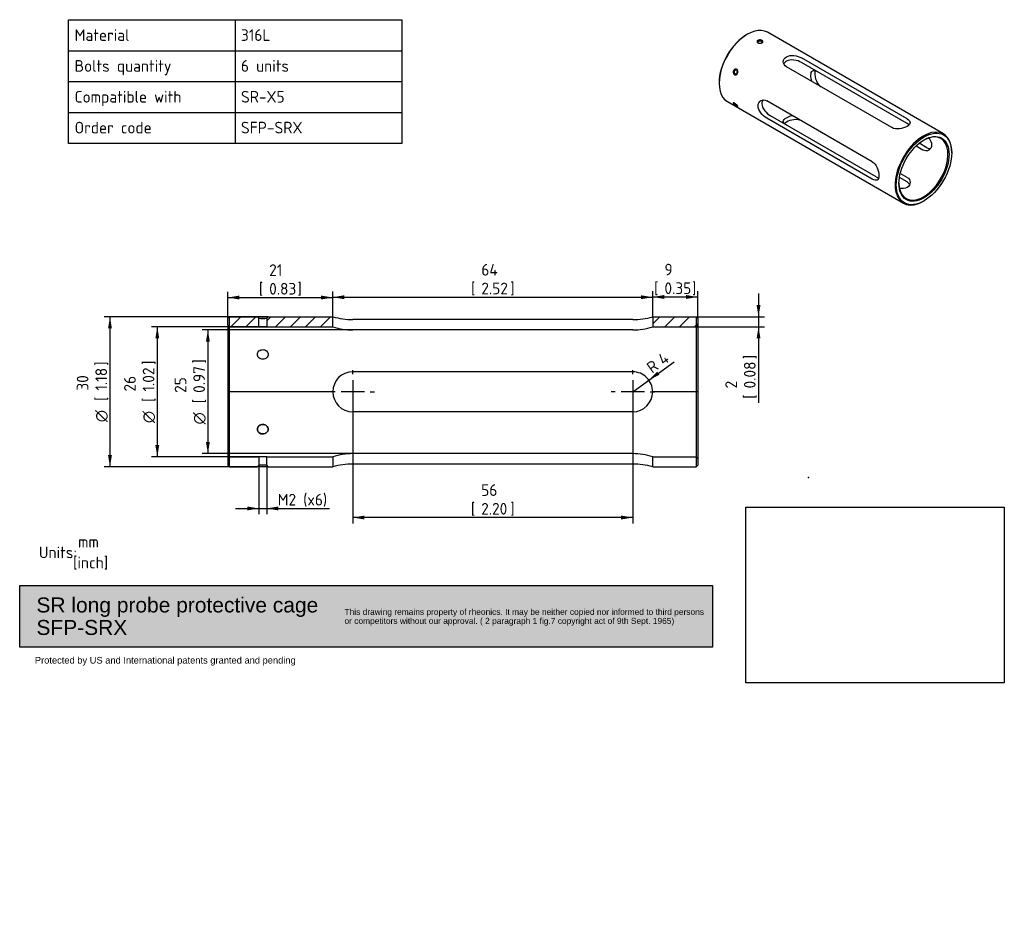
# Paper-space layout 'Sheet1' of a CAD drawing. Header units: millimetres. Extents: x 0 to 296, y -72 to 201.
import ezdxf
from ezdxf.entities.mleader import LeaderData, LeaderLine
from ezdxf.enums import TextEntityAlignment as Align
from ezdxf.lldxf.tags import DXFTag
from ezdxf.math import Vec2, Vec3

# ---------------------------------------------------------------- set-up
doc = ezdxf.new("R2010")
doc.units = ezdxf.units.MM
doc.layers.add('Default', color=7, linetype='Continuous')
doc.layers.add('SPS-SRX', color=7, linetype='Continuous')
doc.styles.add('SEACAD_Solid_Edge_ISO', font='seiso.ttf')
doc.styles.add('SEACAD_Solid_Edge_ISO1_Symbols', font='semeci1.ttf')
tags = doc.linetypes.add('CENTER2', pattern=[28.575, 19.05, -3.175, 3.175, -3.175]).pattern_tags.tags
tags[10:11] = [DXFTag(74, 4), DXFTag(75, 0), DXFTag(340, '0'), DXFTag(46, 0.0), DXFTag(50, 0.0), DXFTag(44, 0.0), DXFTag(45, 0.0)]
tags[8:9] = [DXFTag(74, 4), DXFTag(75, 0), DXFTag(340, '0'), DXFTag(46, 0.0), DXFTag(50, 0.0), DXFTag(44, 0.0), DXFTag(45, 0.0)]
tags[6:7] = [DXFTag(74, 4), DXFTag(75, 0), DXFTag(340, '0'), DXFTag(46, 0.0), DXFTag(50, 0.0), DXFTag(44, 0.0), DXFTag(45, 0.0)]
tags[4:5] = [DXFTag(74, 4), DXFTag(75, 0), DXFTag(340, '0'), DXFTag(46, 0.0), DXFTag(50, 0.0), DXFTag(44, 0.0), DXFTag(45, 0.0)]
tags = doc.linetypes.add('DOT2', pattern=[3.175, 0, -3.175]).pattern_tags.tags
tags[6:7] = [DXFTag(74, 4), DXFTag(75, 0), DXFTag(340, '0'), DXFTag(46, 0.0), DXFTag(50, 0.0), DXFTag(44, 0.0), DXFTag(45, 0.0)]
tags[4:5] = [DXFTag(74, 4), DXFTag(75, 0), DXFTag(340, '0'), DXFTag(46, 0.0), DXFTag(50, 0.0), DXFTag(44, 0.0), DXFTag(45, 0.0)]
tags = doc.linetypes.add('HIDDEN2', pattern=[4.7625, 3.175, -1.5875]).pattern_tags.tags
tags[6:7] = [DXFTag(74, 4), DXFTag(75, 0), DXFTag(340, '0'), DXFTag(46, 0.0), DXFTag(50, 0.0), DXFTag(44, 0.0), DXFTag(45, 0.0)]
tags[4:5] = [DXFTag(74, 4), DXFTag(75, 0), DXFTag(340, '0'), DXFTag(46, 0.0), DXFTag(50, 0.0), DXFTag(44, 0.0), DXFTag(45, 0.0)]
doc.dimstyles.new('ISO', dxfattribs={"dimtxt": 3.5, "dimasz": 3.5, "dimexe": 1.75, "dimexo": 0, "dimgap": 0.875, "dimtad": 1, "dimlfac": 0.666667, "dimtxsty": 'SEACAD_Solid_Edge_ISO', "dimblk1": '_SE_FILLED', "dimblk2": '_SE_FILLED', "dimsah": 1, "dimcen": 1.75, "dimazin": 0, "dimtfac": 0.5, "dimtdec": 3, "dimtmove": 0, "dimatfit": 3, "dimfxl": 1, "dimtolj": 1, "dimarcsym": 0})
doc.dimstyles.new('Rheonics_Publish', dxfattribs={"dimtxt": 3.5, "dimasz": 3.5, "dimexe": 1.75, "dimexo": 0, "dimgap": 0.875, "dimtad": 1, "dimdec": 1, "dimlfac": 0.666667, "dimdsep": 46, "dimtxsty": 'SEACAD_Solid_Edge_ISO', "dimblk1": '_SE_FILLED', "dimblk2": '_SE_FILLED', "dimsah": 1, "dimcen": 1.75, "dimazin": 0, "dimtfac": 0.5, "dimtdec": 3, "dimtmove": 0, "dimatfit": 3, "dimfxl": 1, "dimarcsym": 0})
picture_1 = doc.add_image_def('image1.jpg', size_in_pixel=(1363, 928))

# ---------------------------------------------------------------- blocks, each defined once
blk = doc.blocks.new('SE')
at = {"layer": 'SPS-SRX', "color": 7, "linetype": 'Continuous'}
for p, q in [((218.6, 196.25), (218.43, 196.15)), ((277.43, 166.34), (224.6, 196.85)), ((266.51, 170.85), (234.83, 189.14)), ((261.99, 168.23), (230.31, 186.52)), ((266.51, 169.48), (234.83, 187.77)), ((210.11, 181.75), (210.11, 181.56)), ((212.6, 176.06), (265.43, 145.56)), ((256.07, 157.99), (224.39, 176.28)), ((257.25, 153.44), (225.57, 171.73)), ((256.07, 152.76), (224.39, 171.05)), ((271.25, 161.52), (269.2, 162.7)), ((272.43, 162.21), (270.14, 163.53)), ((279.92, 160.65), (279.92, 160.85)), ((266.51, 153.32), (264.47, 154.5)), ((266.51, 151.96), (264.22, 153.28)), ((271.43, 146.15), (271.6, 146.25))]:
    blk.add_line(p, q, dxfattribs=at)
for centre, major_axis, start_param, end_param in [((218.6, 186.45), (6, 10.39), 0, 3.141593), ((218.43, 186.55), (5.88, 10.18), 0.785398, 2.356195), ((271.43, 155.95), (6, 10.39), 0, 3.926991), ((271.43, 155.95), (5.2, 9.01), 0, 0.773925), ((271.43, 155.95), (6, 10.39), 5.497787, 6.283185), ((271.43, 155.95), (5.2, 9.01), 2.367667, 6.283185)]:
    blk.add_ellipse(centre, major_axis=major_axis, ratio=0.57735, start_param=start_param, end_param=end_param, dxfattribs=at)
for major_axis in [(5.88, 10.18), (5.32, 9.21)]:
    blk.add_ellipse((271.6, 155.85), major_axis=major_axis, ratio=0.57735, dxfattribs=at)
for points, knots in [([(223, 193.71), (222.92, 193.66), (222.73, 193.58), (222.38, 193.53), (222.04, 193.56), (221.75, 193.67), (221.55, 193.83), (221.49, 194.04), (221.56, 194.26), (221.76, 194.43), (222.05, 194.54), (222.4, 194.57), (222.74, 194.52), (223.03, 194.41), (223.23, 194.24), (223.28, 194.06), (223.22, 193.87), (223.08, 193.76), (223, 193.71)], [0, 0, 0, 0, 0.062989, 0.125558, 0.187981, 0.249677, 0.311358, 0.373896, 0.436598, 0.500171, 0.563464, 0.625616, 0.688364, 0.749761, 0.811725, 0.874023, 0.936916, 1, 1, 1, 1]), ([(222.89, 193.65), (222.97, 193.71), (223.07, 193.87), (222.88, 194.12), (222.39, 194.26), (222.06, 194.19), (221.83, 194.06), (221.7, 193.86), (221.82, 193.67), (221.92, 193.6)], [0.0222116, 0.0222116, 0.0222116, 0.0222116, 0.1245552, 0.2502189, 0.3745262, 0.4998324, 0.5000066, 0.6248963, 0.7393571, 0.7393571, 0.7393571, 0.7393571]), ([(230.31, 186.52), (229.71, 186.87), (229.37, 187.44), (229.37, 188.58), (229.71, 189.15), (230.9, 189.83), (231.73, 189.95), (233.41, 189.76), (234.23, 189.48), (234.83, 189.14)], [0, 0, 0, 0, 0.25, 0.25, 0.5, 0.5, 0.75, 0.75, 1, 1, 1, 1]), ([(234.83, 187.77), (234.23, 188.12), (233.4, 188.42), (231.74, 188.63), (230.9, 188.53), (229.95, 187.98), (229.68, 187.68), (229.52, 187.34)], [0, 0, 0, 0, 0.25, 0.25, 0.5, 0.5, 0.6529549, 0.6529549, 0.6529549, 0.6529549]), ([(215.65, 184.57), (215.61, 184.46), (215.5, 184.27), (215.27, 184.08), (215, 184.01), (214.74, 184.09), (214.52, 184.29), (214.38, 184.59), (214.33, 184.94), (214.41, 185.28), (214.58, 185.58), (214.83, 185.76), (215.11, 185.83), (215.38, 185.75), (215.6, 185.55), (215.72, 185.25), (215.75, 184.9), (215.69, 184.67), (215.65, 184.57)], [0, 0, 0, 0, 0.062989, 0.125558, 0.187981, 0.249677, 0.311358, 0.373896, 0.436598, 0.500171, 0.563464, 0.625616, 0.688364, 0.749761, 0.811725, 0.874023, 0.936916, 1, 1, 1, 1]), ([(215.63, 184.65), (215.69, 184.8), (215.72, 185.15), (215.46, 185.54), (215.02, 185.56), (214.8, 185.31), (214.69, 185.02), (214.67, 184.66), (214.97, 184.27), (215.37, 184.26), (215.57, 184.5), (215.63, 184.65)], [0, 0, 0, 0, 0.124555, 0.250219, 0.374526, 0.499832, 0.500007, 0.624896, 0.750415, 0.874678, 1, 1, 1, 1]), ([(215.57, 184.55), (215.57, 184.55), (215.57, 184.55), (215.57, 184.55), (215.55, 184.61), (215.53, 184.68), (215.53, 184.75), (215.52, 184.82), (215.53, 184.89), (215.54, 184.96), (215.55, 185.01), (215.56, 185.05), (215.58, 185.09)], [0.8585444, 0.8585444, 0.8585444, 0.8585444, 0.8586307, 0.8586307, 0.8586307, 0.9123289, 0.9123289, 0.9123289, 0.9660672, 0.9660672, 0.9660672, 1, 1, 1, 1]), ([(237.97, 182.1), (237.76, 182.73), (237.66, 183.39), (237.66, 184.62), (237.82, 185.11), (238.47, 185.49), (238.96, 185.39), (239.57, 185.04)], [0.3018787, 0.3018787, 0.3018787, 0.3018787, 0.5, 0.5, 0.75, 0.75, 1, 1, 1, 1]), ([(238.88, 185.34), (238.82, 185.13), (238.79, 184.88), (238.79, 183.91), (238.96, 183.05), (239.64, 181.5), (240.15, 180.84), (240.75, 180.5)], [0.3957245, 0.3957245, 0.3957245, 0.3957245, 0.5, 0.5, 0.75, 0.75, 1, 1, 1, 1]), ([(215.65, 174.77), (215.69, 174.71), (215.75, 174.61), (215.72, 174.56), (215.6, 174.58), (215.38, 174.69), (215.11, 174.86), (214.83, 175.07), (214.58, 175.29), (214.41, 175.48), (214.33, 175.64), (214.38, 175.71), (214.52, 175.71), (214.74, 175.61), (215, 175.43), (215.27, 175.2), (215.5, 174.97), (215.61, 174.83), (215.65, 174.77)], [0, 0, 0, 0, 0.062989, 0.125558, 0.187981, 0.249677, 0.311358, 0.373896, 0.436598, 0.500171, 0.563464, 0.625616, 0.688364, 0.749761, 0.811725, 0.874023, 0.936916, 1, 1, 1, 1]), ([(214.71, 175.61), (214.72, 175.6), (214.73, 175.58), (214.8, 175.48), (215.02, 175.27), (215.33, 175.07), (215.46, 175), (215.47, 174.99)], [0.4740292, 0.4740292, 0.4740292, 0.4740292, 0.4998324, 0.5000066, 0.6248963, 0.7504153, 0.7659349, 0.7659349, 0.7659349, 0.7659349]), ([(224.39, 171.05), (223.79, 171.4), (223.13, 171.98), (222.14, 173.33), (221.82, 174.11), (221.82, 175.48), (222.14, 176.06), (223.13, 176.64), (223.79, 176.63), (224.39, 176.28)], [0, 0, 0, 0, 0.25, 0.25, 0.5, 0.5, 0.75, 0.75, 1, 1, 1, 1]), ([(223.29, 176.55), (223.08, 176.25), (222.95, 175.87), (222.95, 174.76), (223.28, 173.99), (224.3, 172.65), (224.97, 172.08), (225.57, 171.73)], [0.3468872, 0.3468872, 0.3468872, 0.3468872, 0.5, 0.5, 0.75, 0.75, 1, 1, 1, 1]), ([(222.97, 175.65), (222.98, 175.66), (222.99, 175.68), (223, 175.7), (223.01, 175.74), (223.02, 175.78), (223.01, 175.83), (223.01, 175.83), (223.01, 175.84), (223.01, 175.85)], [0.56610737, 0.56610737, 0.56610737, 0.56610737, 0.59030027, 0.59030027, 0.59030027, 0.64396653, 0.64396653, 0.64396653, 0.65216182, 0.65216182, 0.65216182, 0.65216182]), ([(230.31, 169), (229.71, 169.35), (229.37, 169.73), (229.37, 170.47), (229.71, 170.86), (230.78, 171.47), (231.4, 171.72), (232.06, 171.86)], [0, 0, 0, 0, 0.25, 0.25, 0.5, 0.5, 0.6985313, 0.6985313, 0.6985313, 0.6985313]), ([(234.83, 170.25), (234.23, 170.6), (233.4, 170.7), (231.74, 170.52), (230.9, 170.24), (230.06, 169.75), (229.86, 169.6), (229.7, 169.44)], [0, 0, 0, 0, 0.25, 0.25, 0.5, 0.5, 0.6046478, 0.6046478, 0.6046478, 0.6046478]), ([(266.51, 170.85), (267.11, 170.5), (267.45, 170.11), (267.45, 169.33), (267.11, 168.93), (265.92, 168.25), (265.09, 167.97), (263.41, 167.78), (262.59, 167.89), (261.99, 168.23)], [0, 0, 0, 0, 0.25, 0.25, 0.5, 0.5, 0.75, 0.75, 1, 1, 1, 1]), ([(273.03, 165.16), (273.54, 164.49), (273.86, 163.72), (273.87, 162.35), (273.54, 161.77), (272.52, 161.18), (271.85, 161.18), (271.25, 161.52)], [0.2510704, 0.2510704, 0.2510704, 0.2510704, 0.5, 0.5, 0.75, 0.75, 1, 1, 1, 1]), ([(256.07, 157.99), (256.67, 157.64), (257.18, 156.98), (257.85, 155.44), (258.03, 154.58), (258.03, 153.21), (257.85, 152.71), (257.18, 152.32), (256.67, 152.42), (256.07, 152.76)], [0, 0, 0, 0, 0.25, 0.25, 0.5, 0.5, 0.75, 0.75, 1, 1, 1, 1]), ([(266.51, 153.32), (267.11, 152.98), (267.45, 152.39), (267.45, 151.22), (267.11, 150.64), (265.92, 149.96), (265.09, 149.86), (264.26, 149.96)], [0, 0, 0, 0, 0.25, 0.25, 0.5, 0.5, 0.7488446, 0.7488446, 0.7488446, 0.7488446])]:
    blk.add_open_spline(points, degree=3, knots=knots, dxfattribs=at)
for points in [[(215.58, 185.09), (215.59, 185.13), (215.61, 185.17), (215.63, 185.21)], [(267.11, 169.05), (266.96, 169.2), (266.76, 169.34), (266.51, 169.48)], [(272.43, 162.21), (272.79, 162), (273.17, 161.91), (273.53, 161.94)], [(257.25, 153.44), (257.5, 153.3), (257.72, 153.2), (257.93, 153.15)], [(267.29, 151.15), (267.14, 151.47), (266.87, 151.75), (266.51, 151.96)]]:
    blk.add_open_spline(points, degree=3, dxfattribs=at)
blk = doc.blocks.new('SE1')
at = {"layer": 'SPS-SRX', "linetype": 'Continuous'}
h = blk.add_hatch(dxfattribs=at)
h.set_pattern_fill('LINE', angle=45, style=0)
h.paths.add_polyline_path([(62.68, 111.02), (62.68, 108.92), (63.13, 108.47), (72, 108.47), (72, 111.02), (71.55, 111.47), (63.13, 111.47)])
h = blk.add_hatch(dxfattribs=at)
h.set_pattern_fill('LINE', angle=45, style=0)
h.paths.add_polyline_path([(74.36, 111.02), (74.36, 108.47), (94.18, 108.47), (94.18, 111.47), (74.81, 111.47)])
h = blk.add_hatch(dxfattribs=at)
h.set_pattern_fill('LINE', angle=45, style=0)
h.paths.add_polyline_path([(190.18, 111.47), (190.18, 108.47), (203.23, 108.47), (203.68, 108.92), (203.68, 111.02), (203.23, 111.47)])
at = {"layer": 'SPS-SRX', "color": 7, "linetype": 'Continuous'}
for p, q in [((62.68, 111.02), (63.13, 111.47)), ((62.68, 108.92), (62.68, 111.02)), ((63.13, 111.47), (71.55, 111.47)), ((71.55, 111.47), (72, 111.02)), ((72, 108.47), (72, 111.02)), ((74.36, 111.02), (74.81, 111.47)), ((74.36, 111.02), (74.36, 108.47)), ((74.81, 111.47), (94.18, 111.47)), ((94.18, 108.47), (94.18, 111.47)), ((184.18, 110.65), (100.18, 110.65)), ((190.18, 111.47), (203.23, 111.47)), ((190.18, 111.47), (190.18, 108.47)), ((203.23, 111.47), (203.68, 111.02)), ((203.68, 111.02), (203.68, 108.92)), ((62.68, 108.92), (62.68, 88.97)), ((62.68, 108.92), (63.13, 108.47)), ((63.13, 108.47), (63.13, 88.97)), ((63.13, 108.47), (72, 108.47)), ((74.36, 108.47), (94.18, 108.47)), ((184.18, 107.52), (100.18, 107.52)), ((190.18, 108.47), (203.23, 108.47)), ((203.23, 108.47), (203.68, 108.92)), ((203.23, 108.47), (203.23, 88.97)), ((203.68, 108.92), (203.68, 88.97)), ((184.18, 94.97), (100.18, 94.97)), ((62.68, 88.97), (62.68, 66.92)), ((63.13, 88.97), (62.68, 88.97)), ((63.13, 88.97), (63.13, 66.47)), ((94.18, 88.97), (63.13, 88.97)), ((203.23, 88.97), (190.18, 88.97)), ((203.23, 88.97), (203.23, 66.47)), ((203.68, 88.97), (203.23, 88.97)), ((203.68, 88.97), (203.68, 66.92)), ((184.18, 82.97), (100.18, 82.97)), ((62.68, 66.92), (63.13, 66.47)), ((63.13, 66.47), (71.55, 66.47)), ((74.81, 66.47), (94.18, 66.47)), ((184.18, 67.28), (100.18, 67.28)), ((190.18, 66.47), (203.23, 66.47)), ((203.23, 66.47), (203.68, 66.92))]:
    blk.add_line(p, q, dxfattribs=at)
at = {"layer": 'SPS-SRX', "color": 7, "linetype": 'HIDDEN2'}
for p, q in [((63.13, 111.47), (63.13, 108.47)), ((203.23, 111.47), (203.23, 108.47)), ((62.68, 69.02), (63.13, 69.47)), ((63.13, 69.47), (72, 69.47)), ((72, 69.47), (72, 66.92)), ((74.35, 69.47), (94.18, 69.47)), ((74.36, 66.92), (74.36, 69.47)), ((94.18, 69.47), (94.18, 66.47)), ((184.18, 70.41), (100.18, 70.41)), ((190.18, 69.47), (203.23, 69.47)), ((190.18, 66.47), (190.18, 69.47)), ((203.23, 69.47), (203.68, 69.02)), ((72, 66.92), (71.55, 66.47)), ((74.81, 66.47), (74.36, 66.92))]:
    blk.add_line(p, q, dxfattribs=at)
at = {"layer": 'SPS-SRX', "color": 7, "linetype": 'Continuous'}
for centre, radius, start, end in [((73.19, 132.92), 21.51, 265.6416, 274.3109), ((73.18, 122.72), 11.76, 264.2642, 275.7358), ((100.32, 134.16), 23.51, 254.8671, 269.6669), ((184.09, 133.78), 23.13, 270.212, 285.2541), ((73.18, 127.93), 19.5, 266.5451, 273.4549), ((100.3, 127.76), 20.24, 252.4082, 269.6716), ((183.99, 128.2), 20.68, 270.5144, 287.4058), ((100.18, 88.97), 6, 90, 179.9872), ((184.18, 88.97), 6, 359.9872, 90), ((100.18, 88.97), 6, 180, 270), ((184.18, 88.97), 6, 270, 0), ((73.18, 44.92), 21.6, 85.6855, 94.3145), ((100.27, 44.1), 23.18, 90.2296, 105.2364), ((184.09, 44.1), 23.18, 74.7636, 89.7704)]:
    blk.add_arc(centre, radius, start, end, dxfattribs=at)
at = {"layer": 'SPS-SRX', "color": 7, "linetype": 'HIDDEN2'}
for centre, radius, start, end in [((100.18, 88.97), 6, 179.9872, 183.5259), ((184.18, 88.97), 6, 359.5548, 359.9872), ((73.18, 50), 19.5, 86.5453, 93.4552), ((100.31, 50.11), 20.3, 90.3558, 107.5644), ((184.05, 50.11), 20.3, 72.4356, 89.6442), ((73.18, 55.43), 11.55, 84.1589, 95.8411)]:
    blk.add_arc(centre, radius, start, end, dxfattribs=at)
for points in [[(74.81, 100.22), (74.81, 100.4), (74.73, 100.78), (74.36, 101.24), (73.83, 101.55), (73.18, 101.65), (72.54, 101.56), (72, 101.24), (71.63, 100.78), (71.52, 100.22), (71.63, 99.64), (72, 99.16), (72.54, 98.82), (73.18, 98.71), (73.82, 98.82), (74.36, 99.16), (74.73, 99.65), (74.8, 100.03), (74.81, 100.22)], [(74.81, 77.72), (74.81, 77.9), (74.73, 78.28), (74.36, 78.77), (73.83, 79.11), (73.18, 79.22), (72.54, 79.11), (72, 78.77), (71.63, 78.29), (71.52, 77.71), (71.63, 77.15), (72, 76.69), (72.54, 76.38), (73.18, 76.28), (73.82, 76.37), (74.36, 76.69), (74.73, 77.15), (74.8, 77.53), (74.81, 77.72)]]:
    blk.add_open_spline(points, degree=3, knots=[0, 0, 0, 0, 0.062989, 0.125558, 0.187981, 0.249677, 0.311358, 0.373896, 0.436598, 0.500171, 0.563464, 0.625616, 0.688364, 0.749761, 0.811725, 0.874023, 0.936916, 1, 1, 1, 1], dxfattribs=at)
at = {"layer": 'SPS-SRX', "color": 7, "linetype": 'Continuous'}
blk.add_open_spline([(74.81, 77.72), (74.81, 77.53), (74.73, 77.15), (74.36, 76.69), (73.83, 76.38), (73.18, 76.28), (72.54, 76.37), (72, 76.69), (71.63, 77.15), (71.52, 77.71), (71.63, 78.29), (72, 78.77), (72.54, 79.11), (73.18, 79.22), (73.82, 79.11), (74.36, 78.77), (74.73, 78.28), (74.8, 77.9), (74.81, 77.72)], degree=3, knots=[0, 0, 0, 0, 0.062989, 0.125558, 0.187981, 0.249677, 0.311358, 0.373896, 0.436598, 0.500171, 0.563464, 0.625616, 0.688364, 0.749761, 0.811725, 0.874023, 0.936916, 1, 1, 1, 1], dxfattribs=at)
blk = doc.blocks.new('DMBLK1')
at = {"layer": 'Default', "linetype": 'Continuous'}
for points in [[(26.74, 107.97), (27.91, 107.97), (27.32, 111.47)], [(26.74, 69.97), (27.32, 66.47), (27.91, 69.97)]]:
    blk.add_hatch(color=7, dxfattribs=at).paths.add_polyline_path(points)
at = {"layer": 'Default', "color": 7, "linetype": 'Continuous'}
for p, q in [((74.81, 111.47), (25.57, 111.47)), ((27.32, 111.47), (27.32, 66.47)), ((74.81, 66.47), (25.57, 66.47))]:
    blk.add_line(p, q, dxfattribs=at)
for s, style, p in [(']', 'SEACAD_Solid_Edge_ISO', (22.95, 96.79)), ('1.18', 'SEACAD_Solid_Edge_ISO', (22.95, 89.32)), ('30', 'SEACAD_Solid_Edge_ISO', (17.35, 89.32)), ('[', 'SEACAD_Solid_Edge_ISO', (22.95, 86.21)), ('O', 'SEACAD_Solid_Edge_ISO1_Symbols', (22.95, 79.87))]:
    blk.add_text(s, height=3.5, rotation=90, dxfattribs=dict(at, style=style)).set_placement(p, align=Align.TOP_LEFT)
blk = doc.blocks.new('_SE_FILLED')
at = {"color": 0}
blk.add_line((0, 0), (-1, 0), dxfattribs=at)
blk.add_solid([(0, 0), (-1, -0.1665), (-1, 0.1665), (0, 0)], dxfattribs=at)
blk = doc.blocks.new('DMBLK2')
at = {"layer": 'Default', "linetype": 'Continuous'}
for points in [[(40.94, 104.97), (42.11, 104.97), (41.53, 108.47)], [(40.94, 72.97), (41.53, 69.47), (42.11, 72.97)]]:
    blk.add_hatch(color=7, dxfattribs=at).paths.add_polyline_path(points)
at = {"layer": 'Default', "color": 7, "linetype": 'Continuous'}
for p, q in [((74.36, 108.47), (39.78, 108.47)), ((41.53, 108.47), (41.53, 69.47)), ((74.35, 69.47), (39.78, 69.47))]:
    blk.add_line(p, q, dxfattribs=at)
for s, style, p in [(']', 'SEACAD_Solid_Edge_ISO', (37.15, 97.07)), ('1.02', 'SEACAD_Solid_Edge_ISO', (37.15, 89.04)), ('26', 'SEACAD_Solid_Edge_ISO', (31.55, 89.04)), ('[', 'SEACAD_Solid_Edge_ISO', (37.15, 85.93)), ('O', 'SEACAD_Solid_Edge_ISO1_Symbols', (37.15, 79.59))]:
    blk.add_text(s, height=3.5, rotation=90, dxfattribs=dict(at, style=style)).set_placement(p, align=Align.TOP_LEFT)
blk = doc.blocks.new('DMBLK3')
at = {"layer": 'Default', "linetype": 'Continuous'}
for points in [[(66.18, 117.84), (62.68, 117.26), (66.18, 116.67)], [(90.68, 117.84), (90.68, 116.67), (94.18, 117.26)]]:
    blk.add_hatch(color=7, dxfattribs=at).paths.add_polyline_path(points)
at = {"layer": 'Default', "color": 7, "linetype": 'Continuous'}
for p, q in [((62.68, 108.92), (62.68, 119.01)), ((94.18, 111.47), (94.18, 119.01)), ((62.68, 117.26), (94.18, 117.26))]:
    blk.add_line(p, q, dxfattribs=at)
at = {"layer": 'Default', "color": 7, "linetype": 'Continuous', "style": 'SEACAD_Solid_Edge_ISO'}
for s, p in [('21', (75.09, 127.23)), ('[', (71.99, 121.63)), ('0.83', (75.09, 121.63)), (']', (83.6, 121.63))]:
    blk.add_text(s, height=3.5, dxfattribs=at).set_placement(p, align=Align.TOP_LEFT)
blk = doc.blocks.new('DMBLK4')
at = {"layer": 'Default', "linetype": 'Continuous'}
for points in [[(97.68, 117.94), (94.18, 117.35), (97.68, 116.77)], [(186.68, 117.94), (186.68, 116.77), (190.18, 117.35)]]:
    blk.add_hatch(color=7, dxfattribs=at).paths.add_polyline_path(points)
at = {"layer": 'Default', "color": 7, "linetype": 'Continuous'}
for p, q in [((94.18, 111.47), (94.18, 119.1)), ((190.18, 111.47), (190.18, 119.1)), ((94.18, 117.35), (190.18, 117.35))]:
    blk.add_line(p, q, dxfattribs=at)
at = {"layer": 'Default', "color": 7, "linetype": 'Continuous', "style": 'SEACAD_Solid_Edge_ISO'}
for s, p in [('64', (138.76, 127.33)), ('[', (135.66, 121.73)), ('2.52', (138.76, 121.73)), (']', (147.43, 121.73))]:
    blk.add_text(s, height=3.5, dxfattribs=at).set_placement(p, align=Align.TOP_LEFT)
blk = doc.blocks.new('DMBLK5')
at = {"layer": 'Default', "linetype": 'Continuous'}
for points in [[(193.68, 118.01), (190.18, 117.42), (193.68, 116.84)], [(200.18, 118.01), (200.18, 116.84), (203.68, 117.42)]]:
    blk.add_hatch(color=7, dxfattribs=at).paths.add_polyline_path(points)
at = {"layer": 'Default', "color": 7, "linetype": 'Continuous'}
for p, q in [((190.18, 111.47), (190.18, 119.17)), ((203.68, 111.02), (203.68, 119.17)), ((190.18, 117.42), (203.68, 117.42))]:
    blk.add_line(p, q, dxfattribs=at)
at = {"layer": 'Default', "color": 7, "linetype": 'Continuous', "style": 'SEACAD_Solid_Edge_ISO'}
for s, p in [('9', (193.71, 127.4)), ('[', (190.61, 121.8)), ('0.35', (193.71, 121.8)), (']', (201.98, 121.8))]:
    blk.add_text(s, height=3.5, dxfattribs=at).set_placement(p, align=Align.TOP_LEFT)
blk = doc.blocks.new('DMBLK6')
at = {"layer": 'Default', "linetype": 'Continuous'}
for points in [[(103.68, 50.66), (103.68, 51.83), (100.18, 51.25)], [(180.68, 50.66), (184.18, 51.25), (180.68, 51.83)]]:
    blk.add_hatch(color=7, dxfattribs=at).paths.add_polyline_path(points)
at = {"layer": 'Default', "color": 7, "linetype": 'Continuous'}
for p, q in [((100.18, 88.97), (100.18, 49.5)), ((184.18, 88.97), (184.18, 49.5)), ((184.18, 51.25), (100.18, 51.25))]:
    blk.add_line(p, q, dxfattribs=at)
at = {"layer": 'Default', "color": 7, "linetype": 'Continuous', "style": 'SEACAD_Solid_Edge_ISO'}
for s, p in [('56', (138.72, 61.22)), ('[', (135.62, 55.62)), ('2.20', (138.72, 55.62)), (']', (147.47, 55.62))]:
    blk.add_text(s, height=3.5, dxfattribs=at).set_placement(p, align=Align.TOP_LEFT)
blk = doc.blocks.new('DMBLK7')
at = {"layer": 'Default', "linetype": 'Continuous'}
blk.add_hatch(color=7, dxfattribs=at).paths.add_polyline_path([(191.52, 95.02), (189.04, 92.49), (192.21, 94.07)])
at = {"layer": 'Default', "color": 7, "linetype": 'Continuous'}
blk.add_line((184.18, 88.97), (196.59, 97.98), dxfattribs=at)
at = {"layer": 'Default', "color": 7, "linetype": 'Continuous', "style": 'SEACAD_Solid_Edge_ISO'}
for s, p in [('4', (191.36, 99.58)), ('R', (187.99, 97.14))]:
    blk.add_text(s, height=3.5, rotation=35.9802, dxfattribs=at).set_placement(p, align=Align.TOP_LEFT)
blk = doc.blocks.new('DMBLK8')
at = {"layer": 'Default', "linetype": 'Continuous'}
for points in [[(222.52, 114.97), (221.36, 114.97), (221.94, 111.47)], [(222.52, 104.97), (221.94, 108.47), (221.36, 104.97)]]:
    blk.add_hatch(color=7, dxfattribs=at).paths.add_polyline_path(points)
at = {"layer": 'Default', "color": 7, "linetype": 'Continuous'}
for p, q in [((221.94, 118.47), (221.94, 85.66)), ((203.23, 111.47), (223.69, 111.47)), ((203.23, 108.47), (223.69, 108.47))]:
    blk.add_line(p, q, dxfattribs=at)
at = {"layer": 'Default', "color": 7, "linetype": 'Continuous', "style": 'SEACAD_Solid_Edge_ISO'}
for s, p in [(']', (217.57, 98.74)), ('0.08', (217.57, 89.99)), ('2', (211.97, 89.99)), ('[', (217.57, 86.88))]:
    blk.add_text(s, height=3.5, rotation=90, dxfattribs=at).set_placement(p, align=Align.TOP_LEFT)
blk = doc.blocks.new('DMBLK9')
at = {"layer": 'Default', "linetype": 'Continuous'}
for points in [[(56.13, 104.02), (57.29, 104.02), (56.71, 107.52)], [(56.13, 73.91), (56.71, 70.41), (57.29, 73.91)]]:
    blk.add_hatch(color=7, dxfattribs=at).paths.add_polyline_path(points)
at = {"layer": 'Default', "color": 7, "linetype": 'Continuous'}
for p, q in [((100.18, 107.52), (54.96, 107.52)), ((56.71, 107.52), (56.71, 70.41)), ((100.18, 70.41), (54.96, 70.41))]:
    blk.add_line(p, q, dxfattribs=at)
for s, style, p in [(']', 'SEACAD_Solid_Edge_ISO', (52.33, 97.47)), ('0.97', 'SEACAD_Solid_Edge_ISO', (52.33, 88.64)), ('25', 'SEACAD_Solid_Edge_ISO', (46.73, 88.64)), ('[', 'SEACAD_Solid_Edge_ISO', (52.33, 85.54)), ('O', 'SEACAD_Solid_Edge_ISO1_Symbols', (52.33, 79.19))]:
    blk.add_text(s, height=3.5, rotation=90, dxfattribs=dict(at, style=style)).set_placement(p, align=Align.TOP_LEFT)
blk = doc.blocks.new('DMBLK10')
at = {"layer": 'Default', "linetype": 'Continuous'}
for points in [[(68.5, 53.39), (72, 53.97), (68.5, 54.56)], [(77.86, 53.39), (77.86, 54.56), (74.36, 53.97)]]:
    blk.add_hatch(color=7, dxfattribs=at).paths.add_polyline_path(points)
at = {"layer": 'Default', "color": 7, "linetype": 'Continuous'}
for p, q in [((72, 66.92), (72, 52.22)), ((74.36, 66.92), (74.36, 52.22)), ((65, 53.97), (93.24, 53.97))]:
    blk.add_line(p, q, dxfattribs=at)
at = {"layer": 'Default', "color": 7, "linetype": 'Continuous', "style": 'SEACAD_Solid_Edge_ISO'}
blk.add_text('M2 (x6)', height=3.5, dxfattribs=at).set_placement((77.64, 58.35), align=Align.TOP_LEFT)
blk = doc.blocks.new('SEANNOT_GROUP')
at = {"layer": 'Default', "color": 7, "linetype": 'CENTER2'}
for p, q in [((184.18, 94.22), (184.18, 95.47)), ((184.18, 92.47), (184.18, 85.47)), ((178.93, 88.97), (177.68, 88.97)), ((187.68, 88.97), (180.68, 88.97)), ((189.43, 88.97), (190.68, 88.97)), ((184.18, 83.72), (184.18, 82.47))]:
    blk.add_line(p, q, dxfattribs=at)
blk = doc.blocks.new('SEANNOT_GROUP1')
at = {"layer": 'Default', "color": 7, "linetype": 'CENTER2'}
for p, q in [((100.18, 94.22), (100.18, 95.47)), ((100.18, 92.47), (100.18, 85.47)), ((94.93, 88.97), (93.68, 88.97)), ((103.68, 88.97), (96.68, 88.97)), ((105.43, 88.97), (106.68, 88.97)), ((100.18, 83.72), (100.18, 82.47))]:
    blk.add_line(p, q, dxfattribs=at)
blk = doc.blocks.new('SE3')
at = {"layer": 'Default', "color": 7, "linetype": 'Continuous'}
for p, q in [((64.87, 200.62), (64.87, 191.29)), ((14.87, 191.29), (114.87, 191.29)), ((64.87, 191.29), (64.87, 182.04)), ((14.87, 182.04), (114.87, 182.04)), ((64.87, 182.04), (64.87, 172.79)), ((14.87, 172.79), (114.87, 172.79)), ((64.87, 172.79), (64.87, 163.46))]:
    blk.add_line(p, q, dxfattribs=at)
blk.add_lwpolyline([(14.87, 163.46), (14.87, 200.62), (114.87, 200.62), (114.87, 163.46), (14.87, 163.46)], dxfattribs=at)
at = {"layer": 'Default', "color": 7, "linetype": 'Continuous', "style": 'SEACAD_Solid_Edge_ISO'}
for s, p in [('Material', (16.71, 197.75)), ('316L', (66.63, 197.75)), ('Bolts quantity', (16.71, 188.5)), ('6 units', (66.63, 188.5)), ('Compatible with', (16.71, 179.24)), ('SR-X5', (66.63, 179.24)), ('Order code', (16.71, 169.99)), ('SFP-SRX', (66.63, 169.99))]:
    blk.add_text(s, height=3.5, dxfattribs=at).set_placement(p, align=Align.TOP_LEFT)
blk = doc.blocks.new('_Dot')
at = {"color": 0, "linetype": 'ByBlock', "lineweight": -2}
blk.add_line((-0.5, 0), (-1, 0), dxfattribs=at)
at = {"color": 0, "linetype": 'ByBlock', "const_width": 0.5}
blk.add_lwpolyline([(-0.25, 0, 1), (0.25, 0, 1)], format="xyb", close=True, dxfattribs=at)
blk = doc.blocks.new('Block1')
at = {"layer": 'Default', "linetype": 'Continuous'}
blk.add_hatch(color=7, dxfattribs=at).paths.add_polyline_path([(207.88, 0), (0, 0), (0, -18.48), (207.88, -18.48)])
at = {"layer": 'Default', "color": 7, "linetype": 'Continuous'}
for p, q in [((0, 0), (207.88, 0)), ((0, -18.48), (0, 0)), ((207.88, 0), (207.88, -18.48)), ((207.88, -18.48), (0, -18.48))]:
    blk.add_line(p, q, dxfattribs=at)
image = blk.add_image(picture_1, insert=(217.94, -29.22), size_in_units=(77.52, 52.78))
image.dxf.flags = 7
ml = blk.add_multileader_mtext('Standard', dxfattribs=at)
ml.set_content('{\\pxsm0.9;\\fArial|b0||i0||c0|p34;\\W1.;SR long probe protective cage\\PSFP-SRX\\P}', color=256)
ml.set_leader_properties()
ml.set_arrow_properties(name='DOT')
ml.build(insert=Vec2(0, 0))
ml.multileader.update_dxf_attribs({"leader_type": 0, "dogleg_length": 0, "arrow_head_size": 4.5})
ctx = ml.context
ctx.base_point, ctx.char_height, ctx.arrow_head_size, ctx.landing_gap_size = Vec3(3.46, -5.87), 4.5, 4.5, 1.57
ctx.mtext.insert = Vec3(5.03, -3.58)
ml = blk.add_multileader_mtext('Standard', dxfattribs=at)
ml.set_content('{\\pxsm0.9;\\fArial|b0||i0||c0|p34;\\W1.;This drawing remains property of rheonics. It may be neither copied nor informed to third persons \\Por competitors without our approval. ( 2 paragraph 1 fig.7 copyright act of 9th Sept. 1965)\\P}', color=256)
ml.set_leader_properties()
ml.set_arrow_properties(name='DOT')
ml.build(insert=Vec2(0, 0))
ml.multileader.update_dxf_attribs({"leader_type": 0, "dogleg_length": 0, "arrow_head_size": 1.8})
ctx = ml.context
ctx.base_point, ctx.char_height, ctx.arrow_head_size, ctx.landing_gap_size = Vec3(96.83, -8.16), 1.8, 1.8, 0.63
ctx.mtext.insert = Vec3(97.46, -7)
ml = blk.add_multileader_mtext('Standard', dxfattribs=at)
ml.set_content('{\\pxsm0.9;\\fArial|b0||i0||c0|p34;\\W1.;Protected by US and International patents granted and pending\\P}', color=256)
ml.set_leader_properties()
ml.set_arrow_properties(name='DOT')
ml.build(insert=Vec2(0, 0))
ml.multileader.update_dxf_attribs({"leader_type": 0, "dogleg_length": 0, "arrow_head_size": 2})
ctx = ml.context
ctx.base_point, ctx.char_height, ctx.arrow_head_size, ctx.landing_gap_size = Vec3(3.85, -22.7), 2, 2, 0.7
ctx.mtext.insert = Vec3(4.55, -21.41)

psp = doc.layouts.new('Sheet1')

# ---------------------------------------------------------------- linework, layer by layer
at = {"layer": 'Default', "color": 7, "linetype": 'DOT2'}
psp.add_point((236.939, 63.296), dxfattribs=at)

# ---------------------------------------------------------------- block references
at = {"layer": 'Default'}
for name in ['SE3', 'SE', 'SE1', 'SEANNOT_GROUP1', 'SEANNOT_GROUP']:
    psp.add_blockref(name, (0, 0), dxfattribs=at)
at = {"layer": 'Default', "color": 7}
psp.add_blockref('Block1', (0.233, 30.843), dxfattribs=at)

# ---------------------------------------------------------------- dimensions: what is measured, and where the dimension line sits
at = {"layer": 'Default', "color": 7, "linetype": 'Continuous'}
for base, p1, p2, picture, middle in [((94.18, 117.257), (62.68, 108.916), (94.18, 111.466), 'DMBLK3', (78.43, 117.257)), ((190.18, 117.353), (94.18, 108.466), (190.18, 111.466), 'DMBLK4', (142.18, 117.353)), ((203.68, 117.424), (190.18, 111.466), (203.68, 108.916), 'DMBLK5', (196.93, 117.424)), ((100.18, 51.246), (184.18, 88.966), (100.18, 88.966), 'DMBLK6', (142.18, 51.246))]:
    dim = psp.add_linear_dim(base=base, p1=p1, p2=p2, text='\\A1;<> ', dimstyle='Rheonics_Publish', override={"dimpost": '\\X'}, dxfattribs=at)
    dim.commit()
    dim.dimension.update_dxf_attribs({"geometry": picture, "text_midpoint": middle, "dimtype": 160})
for base, p1, p2, angle, text, override, picture, middle in [((221.941, 111.466), (203.23, 111.466), (203.23, 108.466), 270, '\\A1;<> ', {"dimpost": '\\X'}, 'DMBLK8', (221.941, 101.234)), ((27.324, 111.466), (74.805, 111.466), (74.805, 66.466), 270, '\\A1;%%C <> ', {"dimpost": '\\X'}, 'DMBLK1', (27.324, 88.966)), ((41.527, 108.466), (94.18, 108.466), (94.182, 69.466), 270.00299, '\\A1;%%C <> ', {"dimpost": '\\X'}, 'DMBLK2', (41.527, 88.966)), ((56.71, 107.52), (100.18, 107.52), (100.18, 70.412), 270, '\\A1;%%C <> ', {"dimdec": 0, "dimpost": '\\X'}, 'DMBLK9', (56.71, 88.966)), ((72.005, 53.973), (72.005, 66.916), (74.355, 66.916), 359.99977, '\\A1;M2 (x6) {}', {"dimpost": '\\X'}, 'DMBLK10', (76.41, 53.973))]:
    dim = psp.add_linear_dim(base=base, p1=p1, p2=p2, angle=angle, text=text, dimstyle='Rheonics_Publish', override=override, dxfattribs=at)
    dim.commit()
    dim.dimension.update_dxf_attribs({"geometry": picture, "text_midpoint": middle, "dimtype": 161})
dim = psp.add_radius_dim(center=(184.18, 88.966), mpoint=(189.035, 92.491), text='\\A1;<> ', dimstyle='ISO', dxfattribs=at)
dim.commit()
dim.dimension.update_dxf_attribs({"geometry": 'DMBLK7', "text_midpoint": (189.565, 92.875), "dimtype": 164})

# ---------------------------------------------------------------- leaders
ml = psp.add_multileader_mtext('Standard', dxfattribs=at)
ml.set_content('{\\pxsm0.9;\\fSolid Edge ISO|b0||i0||c0|p34;\\W1.;mm\\P}', color=256)
ml.set_leader_properties()
ml.set_arrow_properties(name='DOT')
ml.build(insert=Vec2(0, 0))
ml.multileader.update_dxf_attribs({"leader_type": 0, "dogleg_length": 0, "arrow_head_size": 3.5})
ctx = ml.context
ctx.base_point, ctx.char_height, ctx.arrow_head_size, ctx.landing_gap_size = Vec3(16.501, 43.978), 3.5, 3.5, 1.225
ctx.mtext.insert = Vec3(17.726, 45.728)
ml = psp.add_multileader_mtext('Standard', dxfattribs=at)
ml.set_content('{\\pxsm0.9;\\fSolid Edge ISO|b0||i0||c0|p34;\\W1.;Units:\\P}', color=256)
ml.set_leader_properties()
ml.set_arrow_properties(name='DOT')
ml.build(insert=Vec2(0, 0))
ml.multileader.update_dxf_attribs({"leader_type": 0, "dogleg_length": 0, "arrow_head_size": 3.5})
ctx = ml.context
ctx.base_point, ctx.char_height, ctx.arrow_head_size, ctx.landing_gap_size = Vec3(4.78, 40.78), 3.5, 3.5, 1.225
ctx.mtext.insert = Vec3(6.005, 42.539)
ml = psp.add_multileader_mtext('Standard', dxfattribs=at)
ml.set_content('{\\pxsm0.9;\\fSolid Edge ISO|b0||i0||c0|p34;\\W1.;[inch]\\P}', color=256)
ml.set_leader_properties()
ml.build(insert=Vec2(0, 0))
ml.multileader.update_dxf_attribs({"dogleg_length": 0, "arrow_head_size": 0.805})
ctx = ml.context
ctx.base_point, ctx.char_height, ctx.arrow_head_size, ctx.landing_gap_size = Vec3(15.031, 37.735), 3.5, 0.805, 1.225
ctx.mtext.insert = Vec3(16.256, 39.49)

doc.saveas('drawing.dxf')
